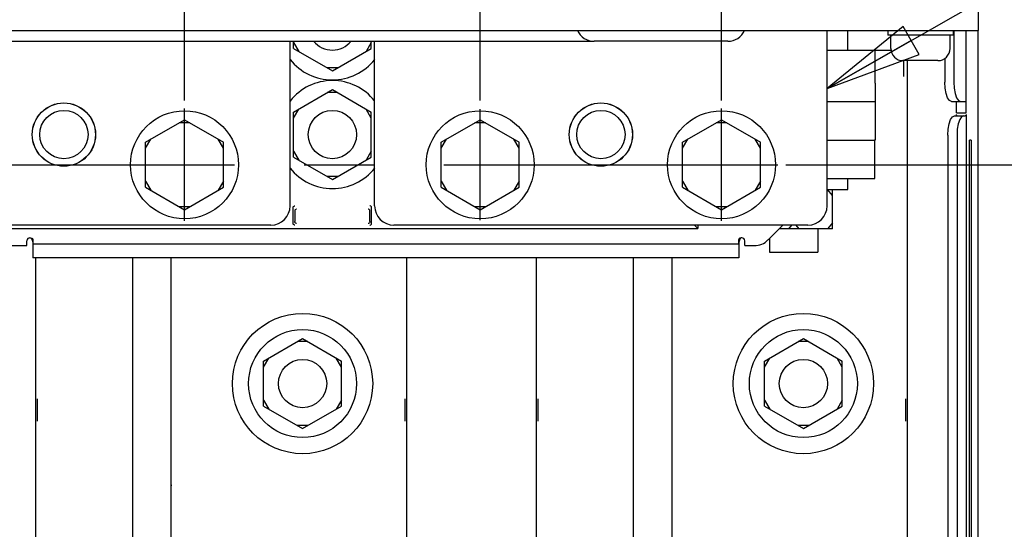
# Paper-space layout 'SUBMITTAL_E3H_2_2' of a CAD drawing. Header units: millimetres. Extents: x 0 to 841, y 0 to 594.
# Tile 28 of 58: x 412 to 461, y 327 to 353. Entities that reach past the tile are written whole.
import ezdxf

# ---------------------------------------------------------------- set-up
doc = ezdxf.new("R2010")
doc.units = ezdxf.units.MM
doc.header["$LTSCALE"] = 46.255
doc.linetypes.add('CENTER', pattern=[0.6, 0.375, -0.075, 0.075, -0.075])
doc.layers.get('0').update_dxf_attribs({"linetype": 'CONTINUOUS'})
for name, color, linetype in [('002___PRT_ALL_AXES', 7, 'CONTINUOUS'), ('02___PRT_ALL_AXES', 7, 'CONTINUOUS'), ('DEFAULT_1', 7, 'CENTER'), ('DRAFTS', 7, 'CONTINUOUS'), ('ROUNDS', 7, 'CONTINUOUS')]:
    doc.layers.add(name, color=color, linetype=linetype)
doc.styles.get("Standard").update_dxf_attribs({"font": 'txt', "width": 0.725})
doc.dimstyles.new('DIMSTYLE_3', dxfattribs={"dimtxt": 3.5, "dimasz": 4.8, "dimexe": 3.2, "dimexo": 1.6, "dimgap": 0.875, "dimtad": 0, "dimtih": 1, "dimtoh": 1, "dimdec": 1, "dimzin": 0, "dimdsep": 46, "dimtxsty": 'STANDARD', "dimblk": 'CLOSED', "dimblk1": 'CLOSED', "dimblk2": 'CLOSED', "dimcen": 0.09, "dimadec": 0, "dimazin": 0, "dimtp": 0.4, "dimtm": 0.4, "dimtfac": 1, "dimtdec": 1, "dimtofl": 0, "dimtmove": 0, "dimatfit": 3, "dimldrblk": 'CLOSED', "dimfxl": 1, "dimtolj": 1, "dimtzin": 0, "dimarcsym": 0})
doc.dimstyles.get("Standard").update_dxf_attribs({"dimtxt": 3.5, "dimasz": 4.8, "dimexe": 3.2, "dimexo": 1.6, "dimtad": 0, "dimtih": 1, "dimtoh": 1, "dimdec": 1, "dimzin": 0, "dimdsep": 46, "dimtxsty": 'STANDARD', "dimblk": 'CLOSED', "dimblk1": 'CLOSED', "dimblk2": 'CLOSED', "dimcen": 0.09, "dimadec": 0, "dimazin": 0, "dimtol": 1, "dimtp": 0.4, "dimtm": 0.4, "dimtfac": 1, "dimtdec": 1, "dimtofl": 0, "dimtmove": 0, "dimatfit": 3, "dimldrblk": 'CLOSED', "dimfxl": 1, "dimtolj": 1, "dimtzin": 0, "dimarcsym": 0})

# ---------------------------------------------------------------- blocks, each defined once
blk = doc.blocks.new('*D54')
at = {"color": 2, "linetype": 'CONTINUOUS'}
blk.add_line((407.761, 348.642), (407.761, 362.951), dxfattribs=at)
at = {"color": 2, "linetype": 'CONTINUOUS', "insert": (406.011, 364.701), "char_height": 3.5, "width": 15.225, "attachment_point": 1, "rotation": 90, "line_spacing_factor": 0.9}
blk.add_mtext('336\\P[13.2]', dxfattribs=at)
blk = doc.blocks.new('_CLOSED')
at = {"color": 0, "linetype": 'BYBLOCK'}
for p, q in [((0, 0), (-1, 0.167)), ((-1, 0.167), (-1, -0.167)), ((-1, -0.167), (0, 0)), ((-1, 0), (0, 0))]:
    blk.add_line(p, q, dxfattribs=at)
blk = doc.blocks.new('*D55')
at = {"color": 2, "linetype": 'CONTINUOUS'}
blk.add_line((419.761, 348.642), (419.761, 362.951), dxfattribs=at)
at = {"color": 2, "linetype": 'CONTINUOUS', "insert": (418.011, 364.701), "char_height": 3.5, "width": 15.225, "attachment_point": 1, "rotation": 90, "line_spacing_factor": 0.9}
blk.add_mtext('376\\P[14.8]', dxfattribs=at)
blk = doc.blocks.new('*D56')
at = {"color": 2, "linetype": 'CONTINUOUS'}
blk.add_line((434.461, 348.642), (434.461, 362.951), dxfattribs=at)
at = {"color": 2, "linetype": 'CONTINUOUS', "insert": (432.711, 364.701), "char_height": 3.5, "width": 15.225, "attachment_point": 1, "rotation": 90, "line_spacing_factor": 0.9}
blk.add_mtext('425\\P[16.7]', dxfattribs=at)
blk = doc.blocks.new('*D57')
at = {"color": 2, "linetype": 'CONTINUOUS'}
blk.add_line((446.461, 348.642), (446.461, 362.951), dxfattribs=at)
at = {"color": 2, "linetype": 'CONTINUOUS', "insert": (444.711, 364.701), "char_height": 3.5, "width": 15.225, "attachment_point": 1, "rotation": 90, "line_spacing_factor": 0.9}
blk.add_mtext('465\\P[18.3]', dxfattribs=at)
blk = doc.blocks.new('*D63')
at = {"color": 2, "linetype": 'CONTINUOUS'}
blk.add_line((449.661, 345.442), (466.52, 345.442), dxfattribs=at)
at = {"color": 2, "linetype": 'CONTINUOUS', "insert": (468.27, 347.192), "char_height": 3.5, "width": 15.225, "attachment_point": 1, "line_spacing_factor": 0.9}
blk.add_mtext('256\\P[10.1]', dxfattribs=at)

psp = doc.layouts.new('SUBMITTAL_E3H_2_2')

# ---------------------------------------------------------------- linework, layer by layer
at = {"color": 3, "linetype": 'CONTINUOUS'}
for p, q in [((459.229, 352.117), (459.229, 364.39)), ((307.069, 352.117), (459.229, 352.117)), ((458.149, 348.022), (458.149, 348.592)), ((458.148, 347.91), (458.148, 347.883)), ((458.149, 347.872), (458.149, 347.947)), ((412.069, 341.812), (412.098, 341.806)), ((412.098, 341.806), (412.127, 341.79)), ((412.127, 341.79), (412.152, 341.763)), ((412.152, 341.763), (412.174, 341.729)), ((412.174, 341.729), (412.192, 341.688)), ((447.363, 341.729), (447.345, 341.688)), ((447.385, 341.763), (447.363, 341.729)), ((447.41, 341.79), (447.385, 341.763)), ((447.439, 341.806), (447.41, 341.79)), ((447.469, 341.812), (447.439, 341.806)), ((412.192, 341.688), (412.206, 341.641)), ((412.206, 341.641), (412.215, 341.588)), ((412.215, 341.588), (412.219, 341.53)), ((447.322, 341.588), (447.319, 341.53)), ((447.331, 341.641), (447.322, 341.588)), ((447.345, 341.688), (447.331, 341.641))]:
    psp.add_line(p, q, dxfattribs=at)
at = {"color": 7, "linetype": 'CONTINUOUS'}
for p, q in [((451.711, 343.402), (451.711, 352.117)), ((452.719, 352.117), (452.719, 351.128)), ((458.629, 348.022), (458.629, 352.117)), ((409.111, 351.589), (439.994, 351.589)), ((425.011, 343.402), (425.011, 351.589)), ((425.176, 351.225), (425.176, 351.589)), ((425.176, 351.525), (425.436, 351.075)), ((429.046, 351.525), (428.786, 351.075)), ((429.046, 351.225), (429.046, 351.589)), ((429.211, 343.402), (429.211, 351.589)), ((425.176, 351.225), (427.111, 350.108)), ((427.111, 350.108), (429.046, 351.225)), ((453.019, 351.128), (451.729, 351.128)), ((457.219, 350.617), (455.479, 350.617)), ((427.371, 350.258), (426.851, 350.258)), ((425.176, 348.059), (427.111, 349.176)), ((427.111, 349.176), (429.046, 348.059)), ((454.099, 349.492), (454.099, 348.592)), ((427.371, 349.026), (426.851, 349.026)), ((458.571, 348.592), (458.629, 348.592)), ((425.176, 347.759), (425.436, 348.209)), ((429.046, 347.759), (428.786, 348.209)), ((417.826, 346.559), (419.761, 347.676)), ((419.761, 347.676), (421.696, 346.559)), ((425.176, 345.825), (425.176, 348.059)), ((429.046, 345.825), (429.046, 348.059)), ((432.526, 346.559), (434.461, 347.676)), ((434.461, 347.676), (436.396, 346.559)), ((444.526, 346.559), (446.461, 347.676)), ((446.461, 347.676), (448.396, 346.559)), ((458.149, 348.022), (458.629, 348.022)), ((458.622, 347.872), (458.571, 347.872)), ((458.626, 347.877), (458.622, 347.872)), ((458.628, 347.893), (458.626, 347.877)), ((458.628, 347.917), (458.628, 347.893)), ((458.629, 347.947), (458.629, 279.772)), ((420.021, 347.526), (419.501, 347.526)), ((434.721, 347.526), (434.201, 347.526)), ((446.721, 347.526), (446.201, 347.526)), ((417.826, 346.259), (418.086, 346.709)), ((421.696, 346.259), (421.436, 346.709)), ((432.526, 346.259), (432.786, 346.709)), ((436.396, 346.259), (436.136, 346.709)), ((444.526, 346.259), (444.786, 346.709)), ((448.396, 346.259), (448.136, 346.709)), ((417.826, 344.325), (417.826, 346.559)), ((421.696, 344.325), (421.696, 346.559)), ((425.176, 346.125), (425.436, 345.675)), ((429.046, 346.125), (428.786, 345.675)), ((432.526, 344.325), (432.526, 346.559)), ((436.396, 344.325), (436.396, 346.559)), ((444.526, 344.325), (444.526, 346.559)), ((448.396, 344.325), (448.396, 346.559)), ((425.176, 345.825), (427.111, 344.708)), ((427.111, 344.708), (429.046, 345.825)), ((427.371, 344.858), (426.851, 344.858)), ((452.734, 344.212), (452.734, 344.752)), ((417.826, 344.625), (418.086, 344.175)), ((417.826, 344.325), (419.761, 343.208)), ((419.761, 343.208), (421.696, 344.325)), ((421.696, 344.625), (421.436, 344.175)), ((432.526, 344.625), (432.786, 344.175)), ((432.526, 344.325), (434.461, 343.208)), ((434.461, 343.208), (436.396, 344.325)), ((436.396, 344.625), (436.136, 344.175)), ((444.526, 344.625), (444.786, 344.175)), ((444.526, 344.325), (446.461, 343.208)), ((446.461, 343.208), (448.396, 344.325)), ((448.396, 344.625), (448.136, 344.175)), ((451.711, 344.212), (452.734, 344.212)), ((451.984, 343.912), (451.724, 344.212)), ((451.984, 342.262), (451.984, 344.212)), ((420.021, 343.358), (419.501, 343.358)), ((425.161, 343.314), (425.168, 343.346)), ((425.161, 342.53), (425.161, 343.314)), ((425.168, 343.346), (425.183, 343.372)), ((425.183, 343.372), (425.204, 343.389)), ((425.204, 343.389), (425.226, 343.4)), ((425.226, 343.4), (425.249, 343.404)), ((425.252, 343.179), (425.245, 343.146)), ((425.267, 343.204), (425.252, 343.179)), ((425.287, 343.222), (425.267, 343.204)), ((425.31, 343.232), (425.287, 343.222)), ((425.333, 343.236), (425.31, 343.232)), ((428.912, 343.233), (428.889, 343.236)), ((428.934, 343.222), (428.912, 343.233)), ((428.955, 343.204), (428.934, 343.222)), ((428.97, 343.178), (428.955, 343.204)), ((428.977, 343.143), (428.97, 343.178)), ((428.996, 343.4), (428.973, 343.404)), ((429.018, 343.389), (428.996, 343.4)), ((429.038, 343.372), (429.018, 343.389)), ((429.054, 343.346), (429.038, 343.372)), ((429.061, 343.314), (429.054, 343.346)), ((429.061, 342.53), (429.061, 343.314)), ((434.721, 343.358), (434.201, 343.358)), ((446.721, 343.358), (446.201, 343.358)), ((425.245, 343.146), (425.245, 342.614)), ((428.977, 342.614), (428.977, 343.146)), ((424.051, 342.442), (403.471, 342.442)), ((408.943, 342.274), (445.279, 342.274)), ((425.168, 342.497), (425.161, 342.53)), ((425.183, 342.472), (425.168, 342.497)), ((425.203, 342.454), (425.183, 342.472)), ((425.226, 342.444), (425.203, 342.454)), ((425.249, 342.44), (425.226, 342.444)), ((425.251, 342.581), (425.245, 342.616)), ((425.267, 342.556), (425.251, 342.581)), ((425.287, 342.538), (425.267, 342.556)), ((425.31, 342.528), (425.287, 342.538)), ((425.333, 342.524), (425.31, 342.528)), ((428.912, 342.528), (428.889, 342.524)), ((428.935, 342.538), (428.912, 342.528)), ((428.955, 342.556), (428.935, 342.538)), ((428.97, 342.581), (428.955, 342.556)), ((428.977, 342.614), (428.97, 342.581)), ((428.973, 342.44), (428.996, 342.444)), ((428.996, 342.444), (429.018, 342.454)), ((429.018, 342.454), (429.039, 342.472)), ((429.039, 342.472), (429.054, 342.497)), ((429.054, 342.497), (429.061, 342.53)), ((450.751, 342.442), (430.171, 342.442)), ((445.279, 342.274), (445.113, 342.44)), ((445.279, 342.442), (445.279, 342.274)), ((451.984, 342.262), (449.329, 342.262)), ((449.945, 342.442), (449.789, 342.262)), ((450.152, 342.442), (450.308, 342.262)), ((451.984, 342.562), (451.724, 342.262)), ((412.069, 341.812), (412.109, 341.809)), ((412.109, 341.809), (412.145, 341.8)), ((412.145, 341.8), (412.175, 341.787)), ((412.175, 341.787), (412.198, 341.769)), ((412.198, 341.769), (412.213, 341.748)), ((412.213, 341.748), (412.219, 341.727)), ((412.219, 341.727), (412.219, 341.512)), ((447.324, 341.748), (447.319, 341.727)), ((447.319, 341.512), (447.319, 341.727)), ((447.339, 341.769), (447.324, 341.748)), ((447.362, 341.787), (447.339, 341.769)), ((447.392, 341.8), (447.362, 341.787)), ((447.428, 341.809), (447.392, 341.8)), ((447.469, 341.812), (447.428, 341.809)), ((410.479, 341.422), (411.919, 341.422)), ((411.919, 341.422), (411.919, 341.662)), ((447.619, 341.422), (447.619, 341.662)), ((423.694, 335.684), (425.629, 336.801)), ((425.888, 336.651), (425.369, 336.651)), ((425.629, 336.801), (427.564, 335.684)), ((448.594, 335.684), (450.529, 336.801)), ((450.788, 336.651), (450.269, 336.651)), ((450.529, 336.801), (452.464, 335.684)), ((423.694, 335.384), (423.953, 335.834)), ((427.564, 335.384), (427.304, 335.834)), ((448.594, 335.384), (448.853, 335.834)), ((452.464, 335.384), (452.204, 335.834)), ((423.694, 333.449), (423.694, 335.684)), ((427.564, 333.449), (427.564, 335.684)), ((448.594, 333.449), (448.594, 335.684)), ((452.464, 333.449), (452.464, 335.684)), ((423.694, 333.749), (423.953, 333.299)), ((423.694, 333.449), (425.629, 332.332)), ((425.629, 332.332), (427.564, 333.449)), ((427.564, 333.749), (427.304, 333.299)), ((448.594, 333.749), (448.853, 333.299)), ((448.594, 333.449), (450.529, 332.332)), ((450.529, 332.332), (452.464, 333.449)), ((452.464, 333.749), (452.204, 333.299)), ((425.888, 332.482), (425.369, 332.482)), ((450.788, 332.482), (450.269, 332.482))]:
    psp.add_line(p, q, dxfattribs=at)
for centre, radius in [((413.761, 346.942), 1.575), ((419.761, 345.442), 2.685), ((434.461, 345.442), 2.685), ((440.461, 346.942), 1.575), ((446.461, 345.442), 2.685), ((425.629, 334.566), 3.486), ((450.529, 334.566), 3.486), ((425.629, 334.566), 2.685), ((450.529, 334.566), 2.685)]:
    psp.add_circle(centre, radius, dxfattribs=at)
for centre, radius, start, end in [((455.479, 351.217), 0.6, 180, 270), ((457.219, 351.217), 0.6, 270, 360), ((427.111, 352.342), 2.685, 218.4923, 321.5842), ((427.111, 346.942), 2.685, 38.4923, 141.5842), ((427.111, 346.942), 2.685, 218.4923, 321.5842), ((424.051, 343.402), 0.96, 270, 360), ((430.171, 343.402), 0.96, 180, 270), ((450.751, 343.402), 0.96, 270, 360), ((412.069, 341.662), 0.15, 89.9998, 180), ((447.469, 341.662), 0.15, 0, 90.0002)]:
    psp.add_arc(centre, radius, start, end, dxfattribs=at)
at = {"layer": '002___PRT_ALL_AXES', "color": 7, "linetype": 'CONTINUOUS'}
for p, q in [((451.249, 342.262), (451.249, 341.092)), ((448.849, 341.782), (448.849, 341.092)), ((448.849, 341.092), (451.249, 341.092))]:
    psp.add_line(p, q, dxfattribs=at)
for centre, radius in [((413.761, 346.942), 1.571), ((413.761, 346.942), 1.2), ((427.111, 346.942), 1.2), ((440.461, 346.942), 1.571), ((440.461, 346.942), 1.2), ((425.629, 334.566), 1.2), ((450.529, 334.566), 1.2)]:
    psp.add_circle(centre, radius, dxfattribs=at)
psp.add_arc((427.111, 352.342), 1.2, 218.9331, 321.0669, dxfattribs=at)
at = {"layer": '02___PRT_ALL_AXES', "color": 7, "linetype": 'CONTINUOUS'}
for p, q in [((454.729, 352.117), (454.729, 351.877)), ((457.969, 352.117), (457.969, 351.877)), ((457.969, 351.877), (454.729, 351.877)), ((454.879, 351.217), (454.879, 351.877)), ((457.819, 351.217), (457.819, 351.877))]:
    psp.add_line(p, q, dxfattribs=at)
at = {"layer": 'DEFAULT_1', "color": 7, "linetype": 'CENTER'}
for p, q in [((419.761, 342.654), (419.761, 348.23)), ((434.461, 342.683), (434.461, 348.201)), ((446.461, 342.648), (446.461, 348.236)), ((404.893, 345.442), (449.255, 345.442))]:
    psp.add_line(p, q, dxfattribs=at)
at = {"layer": 'DRAFTS', "color": 7, "linetype": 'CONTINUOUS'}
for p, q in [((455.693, 350.617), (455.693, 312.697)), ((412.364, 312.697), (412.364, 340.822)), ((430.793, 340.822), (430.793, 313.447)), ((437.264, 312.697), (437.264, 340.822))]:
    psp.add_line(p, q, dxfattribs=at)
at = {"layer": 'ROUNDS', "color": 7, "linetype": 'CONTINUOUS'}
for p, q in [((458.013, 352.117), (458.013, 349.552)), ((459.199, 352.117), (459.199, 279.172)), ((446.777, 351.577), (440.12, 351.577)), ((451.711, 351.128), (451.729, 351.128)), ((454.886, 351.128), (453.019, 351.128)), ((454.099, 349.492), (454.099, 351.128)), ((455.522, 350.369), (455.521, 350.617)), ((455.522, 350.076), (455.522, 350.369)), ((455.522, 349.823), (455.522, 350.076)), ((458.013, 349.552), (458.029, 349.255)), ((458.029, 349.255), (458.076, 348.988)), ((451.711, 348.592), (454.099, 348.592)), ((454.099, 348.592), (454.099, 346.672)), ((457.89, 348.592), (458.571, 348.592)), ((458.076, 348.988), (458.148, 348.775)), ((458.148, 348.775), (458.24, 348.639)), ((458.24, 348.639), (458.341, 348.592)), ((458.044, 347.872), (458.571, 347.872)), ((458.302, 347.689), (458.23, 347.476)), ((458.394, 347.825), (458.302, 347.689)), ((458.495, 347.872), (458.394, 347.825)), ((458.183, 347.209), (458.167, 346.912)), ((458.23, 347.476), (458.183, 347.209)), ((451.711, 346.672), (454.066, 346.672)), ((454.083, 344.752), (454.083, 346.672)), ((458.167, 346.912), (458.167, 288.232)), ((458.869, 346.672), (458.794, 346.672)), ((458.869, 346.672), (458.869, 283.672)), ((448.77, 341.703), (449.509, 342.442)), ((412.219, 341.512), (412.219, 340.822)), ((412.219, 341.512), (447.319, 341.512)), ((447.319, 341.512), (447.319, 340.822)), ((447.619, 341.422), (448.091, 341.422)), ((417.183, 313.072), (417.183, 340.822)), ((442.083, 313.072), (442.083, 340.822)), ((412.43, 333.471), (412.429, 333.181)), ((412.431, 333.801), (412.43, 333.471)), ((430.727, 333.427), (430.726, 333.801)), ((430.728, 333.106), (430.727, 333.427)), ((437.33, 333.471), (437.329, 333.181)), ((437.331, 333.801), (437.33, 333.471)), ((455.627, 333.427), (455.626, 333.801)), ((455.628, 333.106), (455.627, 333.427)), ((412.429, 333.181), (412.429, 332.926)), ((412.429, 332.926), (412.429, 332.705)), ((430.728, 332.828), (430.728, 333.106)), ((437.329, 333.181), (437.329, 332.926)), ((437.329, 332.926), (437.329, 332.705)), ((455.628, 332.828), (455.628, 333.106)), ((430.728, 332.705), (430.728, 332.828)), ((455.628, 332.705), (455.628, 332.828)), ((419.128, 329.497), (419.103, 329.497)), ((444.028, 329.497), (444.003, 329.497))]:
    psp.add_line(p, q, dxfattribs=at)
at = {"layer": 'ROUNDS', "color": 3, "linetype": 'CONTINUOUS'}
for p, q in [((457.562, 350.728), (457.562, 349.552)), ((457.578, 349.255), (457.562, 349.552)), ((457.625, 348.988), (457.578, 349.255)), ((457.697, 348.775), (457.625, 348.988)), ((457.789, 348.639), (457.697, 348.775)), ((457.89, 348.592), (457.789, 348.639)), ((457.778, 347.476), (457.851, 347.689)), ((457.851, 347.689), (457.943, 347.825)), ((457.943, 347.825), (458.044, 347.872)), ((457.716, 346.912), (457.732, 347.209)), ((457.732, 347.209), (457.778, 347.476)), ((454.099, 346.672), (454.066, 346.672)), ((457.716, 346.912), (457.716, 288.232)), ((458.794, 283.672), (458.794, 346.672)), ((451.711, 344.752), (454.083, 344.752)), ((447.319, 340.822), (412.219, 340.822)), ((419.103, 313.072), (419.103, 340.822)), ((444.003, 313.072), (444.003, 340.822))]:
    psp.add_line(p, q, dxfattribs=at)
at = {"layer": 'ROUNDS', "color": 7, "linetype": 'CONTINUOUS'}
for centre, radius, start, end in [((440.12, 352.477), 0.9, 203.6296, 270), ((446.777, 352.477), 0.9, 270, 336.3704), ((448.091, 342.382), 0.96, 270, 315)]:
    psp.add_arc(centre, radius, start, end, dxfattribs=at)

# ---------------------------------------------------------------- dimensions: what is measured, and where the dimension line sits
at = {"color": 2, "linetype": 'CONTINUOUS'}
for feature_location, offset, dtype, origin, text, picture, middle in [((407.761, 348.642), (0, 14.309), 1, (407.761, 347.042), '336\\P[13.2]', '*D54', (410.386, 372.314)), ((419.761, 348.642), (0, 14.309), 1, (419.761, 347.042), '376\\P[14.8]', '*D55', (422.386, 372.314)), ((434.461, 348.642), (0, 14.309), 1, (434.461, 347.042), '425\\P[16.7]', '*D56', (437.086, 372.314)), ((446.461, 348.642), (0, 14.309), 1, (446.461, 347.042), '465\\P[18.3]', '*D57', (449.086, 372.314)), ((449.661, 345.442), (16.859, 0), 0, (448.061, 345.442), '256\\P[10.1]', '*D63', (475.882, 342.817))]:
    dim = psp.add_ordinate_dim(feature_location=feature_location, offset=offset, dtype=dtype, origin=origin, text=text, dimstyle='DIMSTYLE_3', dxfattribs=at)
    dim.commit()
    dim.dimension.update_dxf_attribs({"geometry": picture, "text_midpoint": middle})

# ---------------------------------------------------------------- leaders
psp.add_leader([(451.711, 349.238), (472.029, 360.812), (478.429, 360.812)], dimstyle='STANDARD', override={"dimtad": 0}, dxfattribs=at)

doc.saveas('drawing.dxf')
